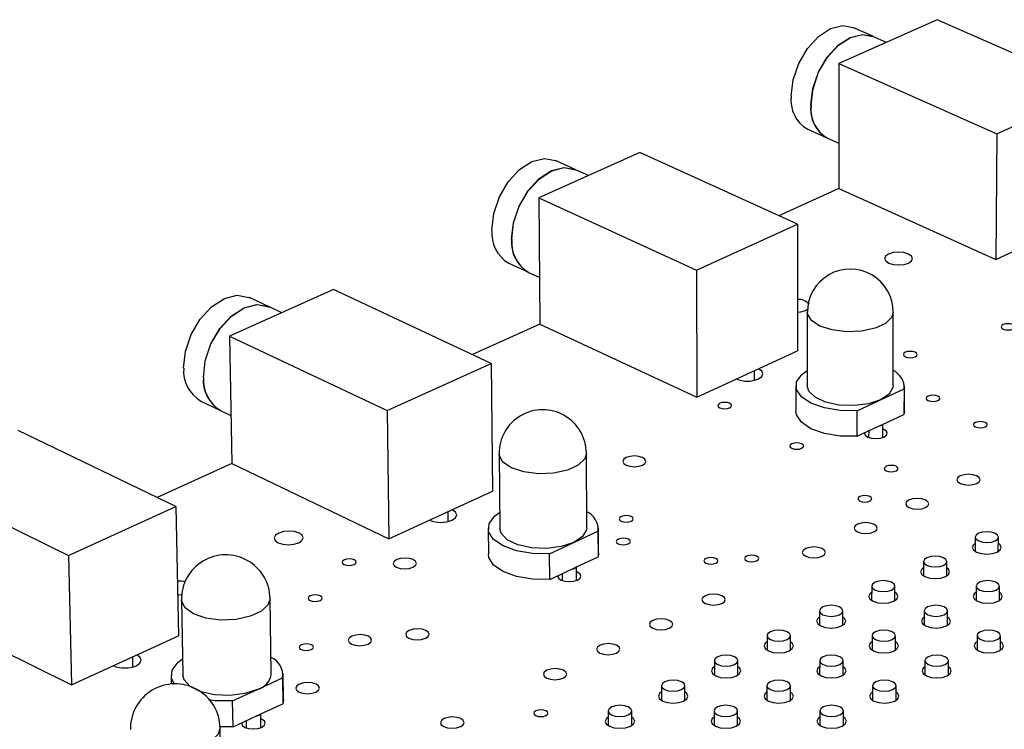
# Model space of a CAD drawing. Extents: x 0 to 201, y 0 to 148.
# Tile 8 of 13: x 111 to 138, y 125 to 145. Entities that reach past the tile are written whole.
import ezdxf

# ---------------------------------------------------------------- set-up
doc = ezdxf.new("R2010")
doc.units = 0
doc.layers.get('0').update_dxf_attribs({"linetype": 'CONTINUOUS'})

msp = doc.modelspace()

# ---------------------------------------------------------------- linework, layer by layer
at = {"color": 7, "linetype": 'CONTINUOUS'}
for p, q in [((136.582, 145.051), (133.843, 143.826)), ((134.785, 144.587), (134.235, 144.831)), ((140.986, 143.11), (136.582, 145.051)), ((135.167, 144.418), (134.791, 144.585)), ((133.843, 143.826), (133.838, 140.339)), ((133.843, 143.826), (138.247, 141.866)), ((138.247, 141.866), (140.986, 143.11)), ((132.974, 141.994), (133.523, 141.748)), ((138.247, 141.866), (138.224, 138.36)), ((133.529, 141.745), (133.84, 141.606)), ((128.285, 141.34), (125.465, 140.079)), ((132.689, 139.341), (128.285, 141.34)), ((126.488, 140.867), (125.938, 141.118)), ((126.854, 140.7), (126.494, 140.864)), ((133.838, 140.339), (132.164, 139.58)), ((133.838, 140.339), (138.224, 138.36)), ((125.465, 140.079), (129.869, 138.06)), ((125.465, 140.079), (125.493, 136.556)), ((138.224, 138.36), (140.952, 139.616)), ((129.869, 138.06), (132.689, 139.341)), ((132.689, 139.341), (132.688, 135.812)), ((124.629, 138.255), (125.178, 138.002)), ((125.184, 137.999), (125.483, 137.861)), ((129.869, 138.06), (129.879, 134.518)), ((119.742, 137.519), (116.838, 136.22)), ((124.144, 135.46), (119.742, 137.519)), ((117.947, 137.035), (117.397, 137.294)), ((118.295, 136.872), (117.953, 137.033)), ((132.909, 136.939), (132.99, 136.993)), ((132.961, 136.891), (132.96, 134.832)), ((135.353, 134.827), (135.36, 136.887)), ((125.493, 136.556), (123.619, 135.706)), ((125.493, 136.556), (129.879, 134.518)), ((116.838, 136.22), (116.901, 132.66)), ((116.838, 136.22), (121.239, 134.141)), ((129.879, 134.518), (132.688, 135.812)), ((121.239, 134.141), (124.144, 135.46)), ((124.144, 135.46), (124.178, 131.894)), ((131.484, 134.987), (131.484, 135.257)), ((130.978, 135.024), (130.978, 135.024)), ((132.641, 134.831), (132.641, 134.124)), ((135.007, 134.44), (135.662, 134.744)), ((135.662, 134.744), (135.659, 134.036)), ((135.67, 134.118), (135.672, 134.826)), ((116.036, 134.406), (116.585, 134.145)), ((134.35, 134.135), (135.007, 134.44)), ((116.59, 134.142), (116.877, 134.006)), ((121.239, 134.141), (121.285, 130.562)), ((134.348, 133.425), (134.35, 134.135)), ((135.67, 134.118), (135.659, 134.036)), ((135.059, 133.757), (135.659, 134.036)), ((115.341, 131.461), (110.942, 133.582)), ((134.348, 133.425), (134.949, 133.705)), ((134.674, 133.577), (134.673, 133.393)), ((134.949, 133.705), (135.059, 133.757)), ((135.072, 133.392), (135.073, 133.763)), ((124.36, 132.935), (124.38, 130.854)), ((126.809, 130.871), (126.796, 132.952)), ((116.901, 132.66), (114.816, 131.715)), ((116.901, 132.66), (121.285, 130.562)), ((107.949, 132.244), (112.347, 130.101)), ((121.285, 130.562), (124.178, 131.894)), ((112.347, 130.101), (115.341, 131.461)), ((115.341, 131.461), (115.411, 127.857)), ((122.419, 131.081), (122.419, 131.084)), ((122.943, 131.048), (122.94, 131.324)), ((124.056, 130.85), (124.062, 130.135)), ((127.137, 130.158), (127.133, 130.873)), ((126.444, 130.461), (127.119, 130.774)), ((127.119, 130.774), (127.123, 130.059)), ((137.647, 130.612), (137.645, 130.213)), ((138.291, 130.209), (138.293, 130.609)), ((125.768, 130.147), (126.444, 130.461)), ((112.347, 130.101), (112.43, 126.485)), ((125.773, 129.43), (125.768, 130.147)), ((126.506, 129.771), (127.123, 130.059)), ((127.137, 130.158), (127.123, 130.059)), ((125.773, 129.43), (126.392, 129.718)), ((126.392, 129.718), (126.506, 129.771)), ((126.524, 129.403), (126.521, 129.779)), ((136.206, 129.93), (136.204, 129.529)), ((136.852, 129.526), (136.854, 129.927)), ((126.118, 129.591), (126.119, 129.4)), ((134.758, 129.243), (134.757, 128.842)), ((135.406, 128.84), (135.407, 129.241)), ((137.674, 129.244), (137.671, 128.843)), ((138.321, 128.839), (138.323, 129.24)), ((118.005, 126.796), (117.97, 128.898)), ((108.05, 128.647), (112.43, 126.485)), ((115.497, 128.857), (115.538, 126.754)), ((133.302, 128.553), (133.302, 128.151)), ((133.952, 128.15), (133.953, 128.552)), ((136.226, 128.554), (136.224, 128.152)), ((136.875, 128.149), (136.877, 128.551)), ((112.43, 126.485), (115.411, 127.857)), ((131.839, 127.86), (131.839, 127.456)), ((132.492, 127.456), (132.492, 127.86)), ((134.77, 127.861), (134.769, 127.457)), ((135.421, 127.455), (135.423, 127.859)), ((137.701, 127.862), (137.698, 127.458)), ((138.351, 127.454), (138.354, 127.858)), ((114.143, 126.99), (114.138, 127.271)), ((113.601, 127.019), (113.601, 127.024)), ((130.368, 127.163), (130.369, 126.758)), ((131.023, 126.759), (131.023, 127.164)), ((133.307, 127.164), (133.306, 126.759)), ((133.96, 126.758), (133.961, 127.163)), ((136.245, 127.165), (136.243, 126.76)), ((136.897, 126.757), (136.9, 127.162)), ((115.209, 126.747), (115.213, 126.511)), ((117.62, 126.361), (118.316, 126.684)), ((118.316, 126.684), (118.328, 125.961)), ((118.345, 126.078), (118.333, 126.8)), ((128.89, 126.462), (128.891, 126.056)), ((129.547, 126.058), (129.546, 126.464)), ((131.836, 126.463), (131.836, 126.057)), ((132.492, 126.057), (132.492, 126.463)), ((134.782, 126.464), (134.781, 126.058)), ((135.437, 126.056), (135.438, 126.462)), ((116.923, 126.037), (117.62, 126.361)), ((116.936, 125.313), (116.923, 126.037)), ((117.691, 125.665), (118.328, 125.961)), ((118.345, 126.078), (118.328, 125.961)), ((116.936, 125.313), (117.574, 125.61)), ((117.574, 125.61), (117.691, 125.665)), ((117.715, 125.293), (117.709, 125.673)), ((127.404, 125.758), (127.406, 125.351)), ((128.064, 125.354), (128.062, 125.761)), ((130.358, 125.759), (130.359, 125.352)), ((131.016, 125.353), (131.015, 125.76)), ((133.311, 125.76), (133.311, 125.353)), ((133.968, 125.352), (133.969, 125.759)), ((116.936, 125.313), (116.565, 125.312)), ((117.301, 125.482), (117.304, 125.286)), ((116.616, 123.162), (116.577, 125.284))]:
    msp.add_line(p, q, dxfattribs=at)
for points in [[(132.513, 142.92), (132.566, 143.374), (132.723, 143.832), (132.966, 144.249), (133.271, 144.583), (133.61, 144.803), (133.948, 144.885), (134.235, 144.831)], [(133.062, 142.674), (133.116, 143.129), (133.273, 143.587), (133.516, 144.004), (133.822, 144.339), (134.161, 144.558), (134.499, 144.641), (134.785, 144.587)], [(133.068, 142.672), (133.122, 143.126), (133.278, 143.585), (133.521, 144.002), (133.827, 144.337), (134.166, 144.556), (134.504, 144.639), (134.791, 144.585)], [(124.16, 139.179), (124.211, 139.639), (124.368, 140.103), (124.615, 140.526), (124.928, 140.866), (125.276, 141.091), (125.625, 141.177), (125.938, 141.118)], [(124.709, 138.926), (124.761, 139.386), (124.918, 139.85), (125.165, 140.274), (125.478, 140.615), (125.827, 140.839), (126.175, 140.926), (126.488, 140.867)], [(124.715, 138.924), (124.766, 139.383), (124.923, 139.848), (125.171, 140.271), (125.484, 140.612), (125.832, 140.837), (126.181, 140.923), (126.494, 140.864)], [(135.788, 138.259), (135.872, 138.317), (135.901, 138.385), (135.87, 138.453), (135.785, 138.511), (135.657, 138.55), (135.507, 138.563), (135.358, 138.55), (135.231, 138.511), (135.147, 138.453), (135.118, 138.385), (135.148, 138.317), (135.234, 138.259), (135.361, 138.22), (135.512, 138.206), (135.661, 138.22), (135.788, 138.259)], [(115.559, 135.328), (115.608, 135.792), (115.766, 136.263), (116.017, 136.692), (116.338, 137.039), (116.695, 137.269), (117.055, 137.359), (117.382, 137.301), (117.397, 137.294)], [(116.108, 135.067), (116.157, 135.532), (116.315, 136.003), (116.567, 136.433), (116.888, 136.78), (117.246, 137.01), (117.605, 137.1), (117.932, 137.042), (117.947, 137.035)], [(116.114, 135.064), (116.163, 135.529), (116.321, 136), (116.573, 136.43), (116.893, 136.777), (117.251, 137.007), (117.611, 137.098), (117.937, 137.04), (117.953, 137.033)], [(132.688, 136.888), (132.782, 136.899), (132.909, 136.939)], [(138.7, 136.417), (138.741, 136.445), (138.754, 136.479), (138.739, 136.512), (138.697, 136.541), (138.634, 136.56), (138.561, 136.567), (138.487, 136.56), (138.426, 136.541), (138.385, 136.512), (138.371, 136.479), (138.386, 136.445), (138.428, 136.417), (138.491, 136.397), (138.565, 136.391), (138.638, 136.397), (138.7, 136.417)], [(135.97, 135.643), (136.011, 135.672), (136.025, 135.706), (136.01, 135.74), (135.968, 135.769), (135.905, 135.788), (135.832, 135.794), (135.758, 135.788), (135.696, 135.769), (135.655, 135.74), (135.641, 135.706), (135.656, 135.672), (135.698, 135.643), (135.76, 135.624), (135.834, 135.617), (135.908, 135.624), (135.97, 135.643)], [(131.595, 135.024), (131.689, 135.089), (131.723, 135.166), (131.69, 135.243), (131.595, 135.309)], [(134.35, 134.135), (133.881, 134.141), (133.438, 134.214), (133.064, 134.345), (132.795, 134.523), (132.657, 134.73), (132.661, 134.946), (132.808, 135.151), (132.96, 135.261)], [(135.007, 134.44), (134.667, 134.329), (134.265, 134.279), (133.85, 134.296), (133.472, 134.377), (133.177, 134.514), (133.001, 134.688), (132.96, 134.832)], [(135.353, 134.827), (135.349, 134.783), (135.244, 134.597), (135.007, 134.44)], [(130.793, 134.217), (130.835, 134.246), (130.85, 134.28), (130.836, 134.315), (130.794, 134.344), (130.732, 134.363), (130.658, 134.37), (130.584, 134.363), (130.521, 134.344), (130.479, 134.315), (130.464, 134.28), (130.478, 134.246), (130.52, 134.217), (130.582, 134.198), (130.656, 134.191), (130.73, 134.198), (130.793, 134.217)], [(136.605, 134.42), (136.647, 134.449), (136.661, 134.483), (136.646, 134.517), (136.603, 134.546), (136.54, 134.565), (136.466, 134.572), (136.393, 134.565), (136.33, 134.546), (136.289, 134.517), (136.275, 134.483), (136.29, 134.449), (136.332, 134.42), (136.395, 134.4), (136.469, 134.393), (136.543, 134.4), (136.605, 134.42)], [(134.348, 133.425), (133.88, 133.432), (133.437, 133.505), (133.064, 133.636), (132.795, 133.815), (132.657, 134.022), (132.641, 134.124)], [(137.929, 133.685), (137.97, 133.714), (137.984, 133.749), (137.969, 133.783), (137.926, 133.812), (137.863, 133.832), (137.789, 133.839), (137.715, 133.832), (137.653, 133.812), (137.611, 133.783), (137.597, 133.749), (137.612, 133.714), (137.655, 133.685), (137.718, 133.666), (137.793, 133.659), (137.867, 133.666), (137.929, 133.685)], [(135.1, 133.403), (135.169, 133.451), (135.192, 133.508), (135.168, 133.565), (135.098, 133.613), (135.073, 133.623)], [(134.555, 133.522), (134.554, 133.508), (134.579, 133.451), (134.648, 133.403), (134.752, 133.371), (134.875, 133.36), (134.997, 133.371), (135.1, 133.403)], [(132.803, 133.089), (132.845, 133.118), (132.86, 133.153), (132.845, 133.187), (132.803, 133.216), (132.74, 133.236), (132.665, 133.243), (132.591, 133.236), (132.528, 133.216), (132.486, 133.187), (132.471, 133.153), (132.486, 133.118), (132.528, 133.089), (132.591, 133.069), (132.666, 133.062), (132.74, 133.069), (132.803, 133.089)], [(128.361, 132.62), (128.431, 132.668), (128.456, 132.725), (128.432, 132.782), (128.364, 132.831), (128.26, 132.863), (128.138, 132.874), (128.016, 132.863), (127.911, 132.831), (127.841, 132.782), (127.816, 132.725), (127.839, 132.668), (127.908, 132.62), (128.011, 132.588), (128.133, 132.576), (128.256, 132.588), (128.361, 132.62)], [(135.438, 132.458), (135.48, 132.488), (135.495, 132.522), (135.479, 132.557), (135.437, 132.587), (135.374, 132.606), (135.299, 132.613), (135.225, 132.606), (135.162, 132.587), (135.12, 132.557), (135.105, 132.522), (135.121, 132.488), (135.163, 132.458), (135.226, 132.439), (135.301, 132.432), (135.375, 132.439), (135.438, 132.458)], [(137.688, 132.108), (137.756, 132.156), (137.78, 132.213), (137.754, 132.271), (137.684, 132.319), (137.579, 132.352), (137.456, 132.363), (137.334, 132.352), (137.23, 132.319), (137.162, 132.271), (137.138, 132.213), (137.164, 132.156), (137.234, 132.108), (137.339, 132.075), (137.462, 132.064), (137.584, 132.075), (137.688, 132.108)], [(134.705, 131.616), (134.747, 131.646), (134.762, 131.681), (134.746, 131.716), (134.704, 131.745), (134.64, 131.765), (134.566, 131.772), (134.491, 131.765), (134.428, 131.745), (134.386, 131.716), (134.371, 131.681), (134.386, 131.646), (134.429, 131.616), (134.492, 131.596), (134.567, 131.59), (134.642, 131.596), (134.705, 131.616)], [(136.257, 131.434), (136.326, 131.482), (136.35, 131.54), (136.324, 131.598), (136.254, 131.646), (136.149, 131.679), (136.026, 131.69), (135.903, 131.679), (135.799, 131.646), (135.73, 131.598), (135.707, 131.54), (135.732, 131.482), (135.802, 131.434), (135.907, 131.401), (136.03, 131.39), (136.153, 131.401), (136.257, 131.434)], [(123.042, 131.083), (123.141, 131.15), (123.177, 131.229), (123.146, 131.308), (123.053, 131.376)], [(125.768, 130.147), (125.292, 130.153), (124.845, 130.228), (124.47, 130.364), (124.203, 130.547), (124.069, 130.76), (124.08, 130.983), (124.236, 131.194), (124.375, 131.296)], [(128.048, 131.057), (128.091, 131.087), (128.106, 131.122), (128.092, 131.157), (128.05, 131.187), (127.987, 131.207), (127.912, 131.214), (127.837, 131.207), (127.774, 131.187), (127.731, 131.157), (127.715, 131.122), (127.729, 131.087), (127.771, 131.057), (127.834, 131.037), (127.909, 131.03), (127.984, 131.037), (128.048, 131.057)], [(126.444, 130.461), (126.095, 130.347), (125.686, 130.296), (125.265, 130.313), (124.884, 130.397), (124.59, 130.537), (124.417, 130.717), (124.38, 130.854)], [(126.809, 130.871), (126.803, 130.814), (126.69, 130.623), (126.444, 130.461)], [(134.819, 130.756), (134.888, 130.805), (134.912, 130.863), (134.887, 130.921), (134.817, 130.97), (134.712, 131.003), (134.589, 131.014), (134.466, 131.003), (134.361, 130.97), (134.292, 130.921), (134.268, 130.863), (134.293, 130.805), (134.363, 130.756), (134.468, 130.724), (134.591, 130.712), (134.715, 130.724), (134.819, 130.756)], [(118.769, 130.454), (118.86, 130.515), (118.894, 130.588), (118.867, 130.66), (118.783, 130.722), (118.654, 130.763), (118.501, 130.777), (118.346, 130.763), (118.213, 130.722), (118.122, 130.66), (118.087, 130.588), (118.114, 130.515), (118.199, 130.454), (118.327, 130.413), (118.481, 130.398), (118.636, 130.413), (118.769, 130.454)], [(127.964, 130.421), (128.007, 130.451), (128.023, 130.486), (128.009, 130.522), (127.967, 130.552), (127.903, 130.572), (127.828, 130.579), (127.753, 130.572), (127.689, 130.552), (127.646, 130.522), (127.631, 130.486), (127.645, 130.451), (127.687, 130.421), (127.75, 130.401), (127.825, 130.394), (127.9, 130.401), (127.964, 130.421)], [(138.201, 130.503), (138.27, 130.553), (138.293, 130.611), (138.268, 130.669), (138.196, 130.718), (138.091, 130.751), (137.967, 130.762), (137.844, 130.751), (137.74, 130.718), (137.671, 130.669), (137.647, 130.611), (137.673, 130.553), (137.744, 130.503), (137.85, 130.47), (137.973, 130.459), (138.097, 130.47), (138.201, 130.503)], [(133.373, 130.076), (133.443, 130.125), (133.468, 130.183), (133.443, 130.241), (133.373, 130.29), (133.268, 130.323), (133.144, 130.335), (133.021, 130.323), (132.916, 130.29), (132.846, 130.241), (132.821, 130.183), (132.846, 130.125), (132.916, 130.076), (133.021, 130.043), (133.145, 130.031), (133.269, 130.043), (133.373, 130.076)], [(137.646, 130.441), (137.594, 130.398), (137.565, 130.325), (137.597, 130.253), (137.686, 130.191), (137.818, 130.15), (137.972, 130.135), (138.127, 130.15), (138.257, 130.191)], [(138.257, 130.191), (138.343, 130.253), (138.372, 130.325), (138.34, 130.398), (138.292, 130.437)], [(120.315, 129.844), (120.358, 129.874), (120.375, 129.909), (120.362, 129.945), (120.32, 129.975), (120.258, 129.995), (120.183, 130.002), (120.107, 129.995), (120.043, 129.975), (119.999, 129.945), (119.982, 129.909), (119.995, 129.874), (120.037, 129.844), (120.099, 129.824), (120.174, 129.817), (120.25, 129.824), (120.315, 129.844)], [(121.956, 129.767), (122.028, 129.817), (122.054, 129.875), (122.032, 129.933), (121.964, 129.983), (121.86, 130.016), (121.737, 130.027), (121.613, 130.016), (121.507, 129.983), (121.434, 129.933), (121.407, 129.875), (121.43, 129.817), (121.498, 129.767), (121.601, 129.734), (121.725, 129.723), (121.849, 129.734), (121.956, 129.767)], [(125.773, 129.43), (125.297, 129.437), (124.851, 129.512), (124.476, 129.647), (124.209, 129.831), (124.075, 130.045), (124.062, 130.135)], [(130.411, 129.885), (130.454, 129.915), (130.469, 129.951), (130.454, 129.986), (130.412, 130.016), (130.348, 130.036), (130.273, 130.043), (130.198, 130.036), (130.134, 130.016), (130.091, 129.986), (130.076, 129.951), (130.091, 129.915), (130.133, 129.885), (130.196, 129.865), (130.272, 129.858), (130.347, 129.865), (130.411, 129.885)], [(131.546, 129.946), (131.589, 129.976), (131.604, 130.011), (131.589, 130.046), (131.547, 130.076), (131.483, 130.096), (131.408, 130.103), (131.333, 130.096), (131.269, 130.076), (131.226, 130.046), (131.211, 130.011), (131.226, 129.976), (131.268, 129.946), (131.332, 129.926), (131.407, 129.919), (131.482, 129.926), (131.546, 129.946)], [(136.761, 129.82), (136.83, 129.87), (136.854, 129.928), (136.828, 129.986), (136.757, 130.036), (136.652, 130.069), (136.528, 130.08), (136.404, 130.069), (136.3, 130.036), (136.23, 129.986), (136.206, 129.928), (136.232, 129.87), (136.303, 129.82), (136.408, 129.787), (136.532, 129.776), (136.656, 129.787), (136.761, 129.82)], [(136.205, 129.758), (136.154, 129.715), (136.124, 129.642), (136.156, 129.569), (136.244, 129.507), (136.376, 129.466), (136.532, 129.452), (136.686, 129.466), (136.817, 129.507)], [(136.817, 129.507), (136.904, 129.569), (136.933, 129.642), (136.901, 129.715), (136.853, 129.755)], [(125.998, 129.535), (125.997, 129.521), (126.02, 129.462), (126.089, 129.413), (126.193, 129.38), (126.317, 129.368), (126.441, 129.38), (126.547, 129.413)], [(126.547, 129.413), (126.619, 129.462), (126.645, 129.521), (126.621, 129.579), (126.552, 129.629), (126.522, 129.641)], [(135.313, 129.134), (135.383, 129.184), (135.407, 129.242), (135.382, 129.301), (135.311, 129.351), (135.205, 129.384), (135.081, 129.395), (134.957, 129.384), (134.852, 129.351), (134.782, 129.301), (134.758, 129.242), (134.783, 129.184), (134.854, 129.134), (134.96, 129.101), (135.084, 129.089), (135.208, 129.101), (135.313, 129.134)], [(138.231, 129.134), (138.3, 129.184), (138.323, 129.242), (138.297, 129.301), (138.226, 129.351), (138.12, 129.384), (137.995, 129.395), (137.871, 129.384), (137.767, 129.351), (137.697, 129.301), (137.674, 129.242), (137.7, 129.184), (137.771, 129.134), (137.877, 129.101), (138.002, 129.089), (138.126, 129.101), (138.231, 129.134)], [(115.389, 128.998), (115.425, 128.997), (115.53, 129.004)], [(119.365, 128.84), (119.409, 128.87), (119.426, 128.906), (119.413, 128.941), (119.371, 128.972), (119.308, 128.992), (119.233, 128.999), (119.157, 128.992), (119.092, 128.972), (119.048, 128.941), (119.031, 128.906), (119.045, 128.87), (119.086, 128.84), (119.149, 128.82), (119.224, 128.812), (119.3, 128.82), (119.365, 128.84)], [(130.576, 128.758), (130.647, 128.808), (130.672, 128.866), (130.647, 128.925), (130.577, 128.975), (130.472, 129.008), (130.348, 129.02), (130.224, 129.008), (130.118, 128.975), (130.047, 128.925), (130.022, 128.866), (130.046, 128.808), (130.116, 128.758), (130.221, 128.725), (130.346, 128.713), (130.47, 128.725), (130.576, 128.758)], [(134.757, 129.072), (134.706, 129.029), (134.676, 128.956), (134.707, 128.882), (134.796, 128.82), (134.928, 128.779), (135.084, 128.764), (135.239, 128.779), (135.37, 128.82)], [(135.37, 128.82), (135.457, 128.882), (135.487, 128.956), (135.456, 129.029), (135.407, 129.07)], [(137.673, 129.073), (137.62, 129.029), (137.591, 128.956), (137.623, 128.882), (137.712, 128.82), (137.845, 128.779), (138.001, 128.764), (138.156, 128.779), (138.287, 128.82)], [(138.287, 128.82), (138.373, 128.882), (138.403, 128.956), (138.37, 129.029), (138.322, 129.069)], [(133.858, 128.444), (133.929, 128.494), (133.953, 128.553), (133.928, 128.612), (133.857, 128.662), (133.752, 128.695), (133.627, 128.707), (133.502, 128.695), (133.397, 128.662), (133.327, 128.612), (133.302, 128.553), (133.327, 128.494), (133.398, 128.444), (133.504, 128.411), (133.628, 128.399), (133.753, 128.411), (133.858, 128.444)], [(136.783, 128.444), (136.853, 128.494), (136.877, 128.553), (136.851, 128.612), (136.78, 128.662), (136.673, 128.695), (136.549, 128.707), (136.424, 128.695), (136.319, 128.662), (136.249, 128.612), (136.226, 128.553), (136.251, 128.494), (136.322, 128.444), (136.429, 128.411), (136.553, 128.399), (136.678, 128.411), (136.783, 128.444)], [(129.109, 128.067), (129.18, 128.117), (129.205, 128.176), (129.181, 128.235), (129.111, 128.285), (129.006, 128.318), (128.882, 128.33), (128.757, 128.318), (128.651, 128.285), (128.58, 128.235), (128.554, 128.176), (128.578, 128.117), (128.648, 128.067), (128.753, 128.034), (128.878, 128.022), (129.003, 128.034), (129.109, 128.067)], [(133.302, 128.382), (133.251, 128.34), (133.22, 128.266), (133.252, 128.192), (133.34, 128.13), (133.472, 128.088), (133.628, 128.073), (133.784, 128.088), (133.916, 128.13)], [(133.916, 128.13), (134.003, 128.192), (134.034, 128.266), (134.003, 128.34), (133.953, 128.381)], [(136.225, 128.383), (136.173, 128.34), (136.143, 128.266), (136.175, 128.192), (136.264, 128.13), (136.397, 128.088), (136.553, 128.073), (136.708, 128.088), (136.84, 128.13)], [(136.84, 128.13), (136.927, 128.192), (136.957, 128.266), (136.924, 128.34), (136.876, 128.38)], [(122.306, 127.787), (122.379, 127.837), (122.406, 127.897), (122.383, 127.956), (122.314, 128.006), (122.21, 128.039), (122.086, 128.051), (121.961, 128.039), (121.854, 128.006), (121.781, 127.956), (121.754, 127.897), (121.776, 127.837), (121.845, 127.787), (121.95, 127.754), (122.074, 127.742), (122.199, 127.754), (122.306, 127.787)], [(120.705, 127.625), (120.778, 127.675), (120.805, 127.734), (120.783, 127.793), (120.714, 127.843), (120.61, 127.877), (120.486, 127.889), (120.361, 127.877), (120.254, 127.843), (120.181, 127.793), (120.153, 127.734), (120.175, 127.675), (120.244, 127.625), (120.348, 127.591), (120.472, 127.579), (120.598, 127.591), (120.705, 127.625)], [(132.396, 127.75), (132.467, 127.801), (132.492, 127.86), (132.467, 127.919), (132.396, 127.969), (132.29, 128.003), (132.165, 128.015), (132.041, 128.003), (131.935, 127.969), (131.864, 127.919), (131.839, 127.86), (131.864, 127.801), (131.934, 127.75), (132.04, 127.717), (132.165, 127.705), (132.29, 127.717), (132.396, 127.75)], [(135.328, 127.75), (135.398, 127.801), (135.423, 127.86), (135.397, 127.919), (135.326, 127.969), (135.22, 128.003), (135.095, 128.015), (134.97, 128.003), (134.864, 127.969), (134.794, 127.919), (134.77, 127.86), (134.795, 127.801), (134.866, 127.75), (134.973, 127.717), (135.098, 127.705), (135.223, 127.717), (135.328, 127.75)], [(138.26, 127.75), (138.33, 127.801), (138.354, 127.86), (138.327, 127.919), (138.256, 127.969), (138.149, 128.003), (138.024, 128.015), (137.899, 128.003), (137.794, 127.969), (137.724, 127.919), (137.701, 127.86), (137.727, 127.801), (137.799, 127.75), (137.905, 127.717), (138.03, 127.705), (138.155, 127.717), (138.26, 127.75)], [(119.117, 127.472), (119.161, 127.503), (119.178, 127.539), (119.165, 127.575), (119.123, 127.605), (119.06, 127.626), (118.984, 127.633), (118.908, 127.626), (118.843, 127.605), (118.798, 127.575), (118.781, 127.539), (118.795, 127.503), (118.836, 127.472), (118.9, 127.452), (118.975, 127.445), (119.051, 127.452), (119.117, 127.472)], [(127.634, 127.372), (127.706, 127.423), (127.732, 127.482), (127.708, 127.541), (127.638, 127.592), (127.533, 127.625), (127.408, 127.637), (127.283, 127.625), (127.177, 127.592), (127.105, 127.541), (127.079, 127.482), (127.103, 127.423), (127.172, 127.372), (127.278, 127.339), (127.402, 127.327), (127.528, 127.339), (127.634, 127.372)], [(131.839, 127.688), (131.789, 127.646), (131.757, 127.572), (131.788, 127.498), (131.877, 127.435), (132.009, 127.393), (132.165, 127.379), (132.321, 127.393), (132.454, 127.435)], [(132.454, 127.435), (132.542, 127.498), (132.573, 127.572), (132.542, 127.646), (132.492, 127.688)], [(134.769, 127.689), (134.718, 127.646), (134.687, 127.572), (134.719, 127.498), (134.808, 127.435), (134.941, 127.393), (135.097, 127.379), (135.253, 127.393), (135.385, 127.435)], [(135.385, 127.435), (135.473, 127.498), (135.503, 127.572), (135.471, 127.646), (135.422, 127.687)], [(137.7, 127.69), (137.647, 127.646), (137.617, 127.572), (137.65, 127.498), (137.74, 127.435), (137.873, 127.393), (138.029, 127.379), (138.185, 127.393), (138.317, 127.435)], [(138.317, 127.435), (138.404, 127.498), (138.433, 127.572), (138.4, 127.646), (138.352, 127.686)], [(114.231, 127.022), (114.334, 127.091), (114.373, 127.173), (114.344, 127.254), (114.252, 127.324)], [(115.304, 126.5), (115.219, 126.669), (115.238, 126.899), (115.404, 127.116), (115.529, 127.209)], [(130.926, 127.053), (130.997, 127.104), (131.023, 127.163), (130.998, 127.223), (130.927, 127.273), (130.821, 127.307), (130.696, 127.319), (130.571, 127.307), (130.465, 127.273), (130.394, 127.223), (130.368, 127.163), (130.393, 127.104), (130.463, 127.053), (130.569, 127.02), (130.694, 127.008), (130.82, 127.02), (130.926, 127.053)], [(133.866, 127.053), (133.936, 127.104), (133.961, 127.163), (133.936, 127.223), (133.865, 127.273), (133.758, 127.307), (133.633, 127.319), (133.508, 127.307), (133.402, 127.273), (133.331, 127.223), (133.307, 127.163), (133.332, 127.104), (133.403, 127.053), (133.509, 127.02), (133.635, 127.008), (133.76, 127.02), (133.866, 127.053)], [(136.805, 127.053), (136.876, 127.104), (136.9, 127.163), (136.874, 127.223), (136.802, 127.273), (136.695, 127.307), (136.57, 127.319), (136.445, 127.307), (136.339, 127.273), (136.269, 127.223), (136.245, 127.163), (136.271, 127.104), (136.343, 127.053), (136.449, 127.02), (136.575, 127.008), (136.7, 127.02), (136.805, 127.053)], [(126.152, 126.674), (126.224, 126.725), (126.25, 126.785), (126.227, 126.844), (126.157, 126.895), (126.052, 126.928), (125.927, 126.94), (125.802, 126.928), (125.695, 126.895), (125.622, 126.844), (125.596, 126.785), (125.619, 126.725), (125.689, 126.674), (125.795, 126.641), (125.92, 126.629), (126.045, 126.641), (126.152, 126.674)], [(130.369, 126.991), (130.319, 126.95), (130.287, 126.875), (130.318, 126.801), (130.406, 126.738), (130.538, 126.696), (130.695, 126.681), (130.851, 126.696), (130.984, 126.738)], [(130.984, 126.738), (131.073, 126.801), (131.105, 126.875), (131.074, 126.95), (131.023, 126.993)], [(133.306, 126.992), (133.255, 126.95), (133.225, 126.875), (133.256, 126.801), (133.345, 126.738), (133.478, 126.696), (133.634, 126.681), (133.791, 126.696), (133.923, 126.738)], [(133.923, 126.738), (134.012, 126.801), (134.042, 126.875), (134.011, 126.95), (133.961, 126.992)], [(136.244, 126.993), (136.192, 126.95), (136.162, 126.875), (136.194, 126.801), (136.284, 126.738), (136.417, 126.696), (136.574, 126.681), (136.73, 126.696), (136.862, 126.738)], [(136.862, 126.738), (136.95, 126.801), (136.98, 126.875), (136.947, 126.95), (136.899, 126.99)], [(117.62, 126.361), (117.263, 126.243), (116.845, 126.19), (116.419, 126.208), (116.035, 126.295), (115.74, 126.439), (115.571, 126.624), (115.538, 126.754)], [(119.243, 126.285), (119.317, 126.336), (119.345, 126.396), (119.323, 126.456), (119.254, 126.506), (119.149, 126.54), (119.025, 126.552), (118.899, 126.54), (118.791, 126.506), (118.717, 126.456), (118.689, 126.396), (118.711, 126.336), (118.78, 126.285), (118.885, 126.252), (119.009, 126.24), (119.135, 126.252), (119.243, 126.285)], [(129.449, 126.353), (129.52, 126.403), (129.546, 126.463), (129.522, 126.523), (129.451, 126.574), (129.345, 126.608), (129.22, 126.619), (129.094, 126.608), (128.987, 126.574), (128.916, 126.523), (128.89, 126.463), (128.914, 126.403), (128.985, 126.353), (129.091, 126.319), (129.216, 126.307), (129.342, 126.319), (129.449, 126.353)], [(132.396, 126.353), (132.467, 126.403), (132.492, 126.463), (132.467, 126.523), (132.396, 126.574), (132.29, 126.608), (132.164, 126.619), (132.039, 126.608), (131.932, 126.574), (131.861, 126.523), (131.836, 126.463), (131.861, 126.403), (131.932, 126.353), (132.038, 126.319), (132.164, 126.307), (132.289, 126.319), (132.396, 126.353)], [(135.343, 126.353), (135.414, 126.403), (135.438, 126.463), (135.412, 126.523), (135.341, 126.574), (135.234, 126.608), (135.108, 126.619), (134.983, 126.608), (134.877, 126.574), (134.806, 126.523), (134.782, 126.463), (134.807, 126.403), (134.879, 126.353), (134.986, 126.319), (135.112, 126.307), (135.237, 126.319), (135.343, 126.353)], [(128.891, 126.291), (128.841, 126.25), (128.809, 126.175), (128.839, 126.1), (128.927, 126.036), (129.06, 125.994), (129.217, 125.979), (129.374, 125.994), (129.507, 126.036)], [(129.507, 126.036), (129.597, 126.1), (129.629, 126.175), (129.598, 126.25), (129.547, 126.293)], [(131.836, 126.292), (131.785, 126.25), (131.754, 126.175), (131.785, 126.1), (131.874, 126.036), (132.007, 125.994), (132.164, 125.979), (132.321, 125.994), (132.454, 126.036)], [(132.454, 126.036), (132.543, 126.1), (132.574, 126.175), (132.543, 126.25), (132.492, 126.292)], [(134.781, 126.293), (134.73, 126.25), (134.699, 126.175), (134.731, 126.1), (134.82, 126.036), (134.954, 125.994), (135.111, 125.979), (135.268, 125.994), (135.4, 126.036)], [(135.4, 126.036), (135.489, 126.1), (135.519, 126.175), (135.487, 126.25), (135.437, 126.291)], [(116.923, 126.037), (116.44, 126.044), (116.251, 126.067)], [(127.964, 125.648), (128.036, 125.699), (128.062, 125.76), (128.038, 125.82), (127.967, 125.871), (127.861, 125.905), (127.736, 125.917), (127.61, 125.905), (127.502, 125.871), (127.43, 125.82), (127.404, 125.76), (127.428, 125.699), (127.498, 125.648), (127.604, 125.614), (127.73, 125.602), (127.856, 125.614), (127.964, 125.648)], [(130.918, 125.648), (130.99, 125.699), (131.015, 125.76), (130.991, 125.82), (130.92, 125.871), (130.813, 125.905), (130.687, 125.917), (130.562, 125.905), (130.455, 125.871), (130.383, 125.82), (130.358, 125.76), (130.382, 125.699), (130.453, 125.648), (130.56, 125.614), (130.685, 125.602), (130.811, 125.614), (130.918, 125.648)], [(133.873, 125.648), (133.944, 125.699), (133.969, 125.76), (133.944, 125.82), (133.872, 125.871), (133.765, 125.905), (133.639, 125.917), (133.514, 125.905), (133.407, 125.871), (133.336, 125.82), (133.311, 125.76), (133.336, 125.699), (133.408, 125.648), (133.515, 125.614), (133.641, 125.602), (133.767, 125.614), (133.873, 125.648)], [(123.283, 125.323), (123.356, 125.374), (123.383, 125.434), (123.36, 125.495), (123.291, 125.546), (123.185, 125.58), (123.06, 125.592), (122.933, 125.58), (122.826, 125.546), (122.753, 125.495), (122.725, 125.434), (122.748, 125.374), (122.818, 125.323), (122.923, 125.289), (123.049, 125.277), (123.175, 125.289), (123.283, 125.323)], [(125.665, 125.628), (125.709, 125.659), (125.725, 125.696), (125.711, 125.732), (125.668, 125.763), (125.604, 125.784), (125.528, 125.791), (125.451, 125.784), (125.386, 125.763), (125.342, 125.732), (125.326, 125.696), (125.34, 125.659), (125.383, 125.628), (125.447, 125.607), (125.523, 125.6), (125.6, 125.607), (125.665, 125.628)], [(127.405, 125.587), (127.356, 125.546), (127.323, 125.471), (127.353, 125.395), (127.441, 125.332), (127.574, 125.289), (127.731, 125.274), (127.889, 125.289), (128.023, 125.332)], [(128.023, 125.332), (128.113, 125.395), (128.145, 125.471), (128.115, 125.546), (128.063, 125.59)], [(130.358, 125.588), (130.308, 125.546), (130.276, 125.471), (130.307, 125.395), (130.395, 125.332), (130.529, 125.289), (130.686, 125.274), (130.843, 125.289), (130.977, 125.332)], [(130.977, 125.332), (131.066, 125.395), (131.098, 125.471), (131.067, 125.546), (131.016, 125.589)], [(133.311, 125.589), (133.26, 125.546), (133.229, 125.471), (133.26, 125.395), (133.35, 125.332), (133.483, 125.289), (133.641, 125.274), (133.798, 125.289), (133.931, 125.332)], [(133.931, 125.332), (134.02, 125.395), (134.051, 125.471), (134.019, 125.546), (133.969, 125.588)], [(117.181, 125.427), (117.179, 125.412), (117.2, 125.352), (117.269, 125.301), (117.374, 125.267), (117.499, 125.255), (117.625, 125.267), (117.734, 125.301)], [(117.734, 125.301), (117.808, 125.352), (117.836, 125.412), (117.814, 125.472), (117.746, 125.523), (117.711, 125.538)]]:
    msp.add_lwpolyline(points, dxfattribs=at)
at = {"color": 8, "linetype": 'CONTINUOUS'}
for points in [[(133.314, 136.501), (133.074, 136.658), (132.966, 136.842), (132.961, 136.891)], [(135.36, 136.887), (135.321, 136.748), (135.146, 136.575), (134.853, 136.439), (134.475, 136.358), (134.059, 136.342), (133.656, 136.391), (133.314, 136.501)], [(124.706, 132.544), (124.467, 132.705), (124.364, 132.896), (124.36, 132.935)], [(126.796, 132.952), (126.751, 132.798), (126.568, 132.62), (126.266, 132.48), (125.88, 132.397), (125.457, 132.38), (125.049, 132.431), (124.706, 132.544)], [(117.97, 128.898), (117.919, 128.728), (117.728, 128.544), (117.416, 128.4), (117.021, 128.314), (116.592, 128.296), (116.179, 128.349), (115.834, 128.466)], [(115.834, 128.466), (115.598, 128.632), (115.499, 128.828), (115.497, 128.857)], [(116.577, 125.284), (116.525, 125.107), (116.33, 124.918), (116.013, 124.77), (115.613, 124.682), (115.178, 124.664), (114.76, 124.718), (114.411, 124.838)]]:
    msp.add_lwpolyline(points, dxfattribs=at)
at = {"color": 7, "linetype": 'CONTINUOUS'}
for centre, radius, start, end in [((133.414, 142.791), 0.91, 171.8697, 241.14), ((133.963, 142.544), 0.91, 171.8042, 241.1173), ((133.968, 142.542), 0.91, 171.8035, 241.1171), ((125.125, 139.089), 0.97, 174.6303, 239.247), ((125.674, 138.834), 0.969, 174.5731, 239.2183), ((125.68, 138.832), 0.969, 174.5726, 239.2181), ((134.161, 136.891), 1.199, 359.7691, 180.0238), ((132.712, 136.843), 0.402, 41.7785, 93.3884), ((116.539, 135.25), 0.982, 175.4771, 239.2411), ((135.151, 134.786), 0.513, 355.3093, 66.549), ((117.087, 134.989), 0.982, 175.4201, 239.2148), ((117.093, 134.986), 0.982, 175.4195, 239.2145), ((131.286, 135.782), 0.819, 247.8655, 292.1391), ((125.578, 132.946), 1.218, 0.3025, 180.5275), ((134.926, 133.899), 0.195, 276.8339, 313.1293), ((122.729, 131.841), 0.821, 247.8104, 292.4364), ((126.605, 130.836), 0.518, 353.1526, 67.1469), ((116.733, 128.879), 1.237, 0.8832, 181.056), ((126.367, 129.921), 0.204, 277.1148, 312.8484), ((115.449, 128.574), 0.806, 78.1697, 94.834), ((117.799, 126.766), 0.524, 350.9673, 67.7764), ((113.913, 127.781), 0.823, 247.7193, 292.7439), ((117.5, 126.854), 0.508, 283.7253, 353.3954), ((115.324, 125.262), 1.253, 1.0009, 181.1492), ((117.547, 125.822), 0.213, 277.3943, 312.5689)]:
    msp.add_arc(centre, radius, start, end, dxfattribs=at)

doc.saveas('drawing.dxf')
